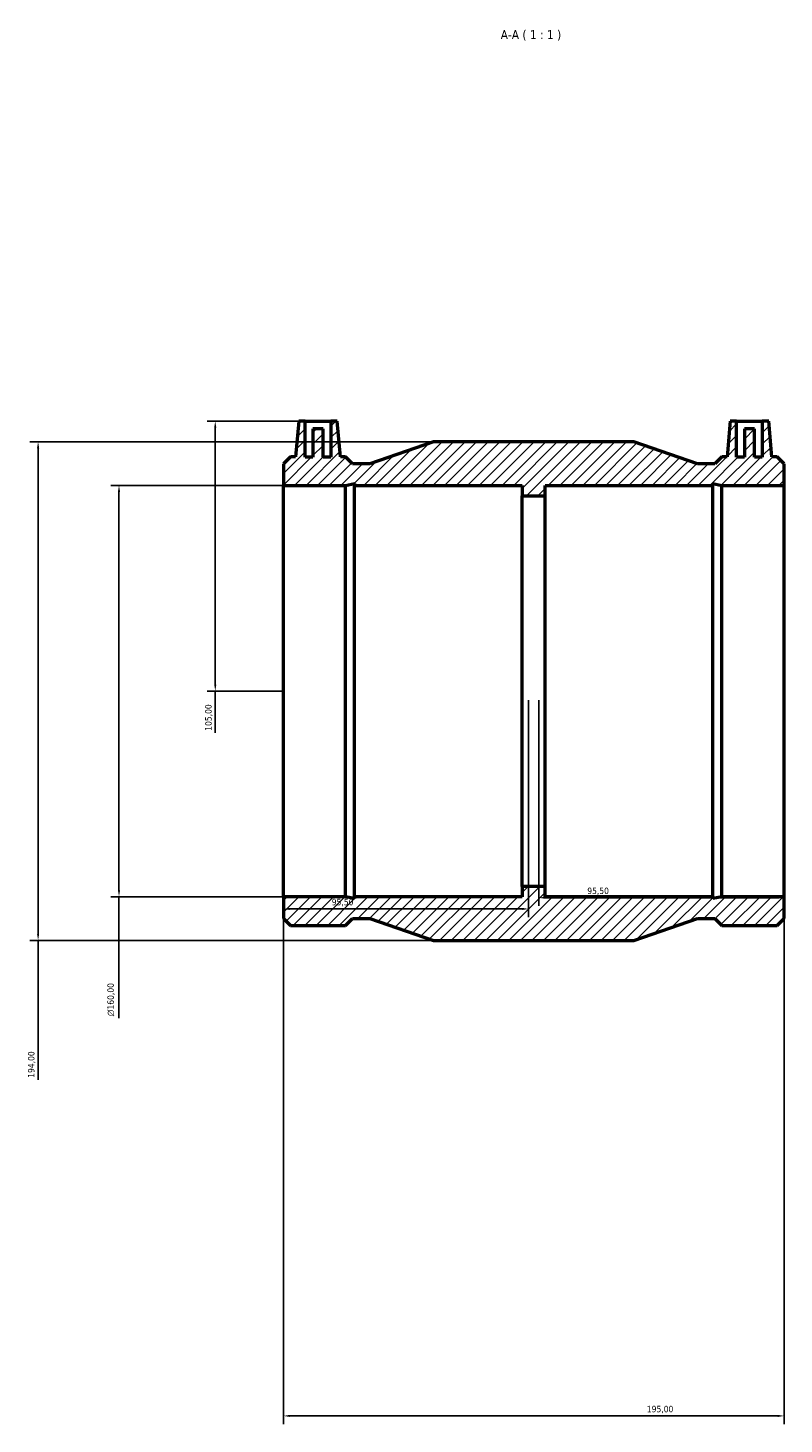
# Model space of a CAD drawing. Header units: millimetres. Extents: x -178 to 1272, y -230 to 1891.
# Tile 5 of 5: x 254 to 548, y 1348 to 1891. Entities that reach past the tile are written whole.
import ezdxf

# ---------------------------------------------------------------- set-up
doc = ezdxf.new("R2010")
doc.units = ezdxf.units.MM
for name, color, linetype, lineweight in [('Dimension (ISO)', 7, 'Continuous', 25), ('Hatch (ISO)', 7, 'Continuous', 18), ('Symbol (ISO)', 7, 'Continuous', 25), ('Visible (ISO)', 7, 'Continuous', 50)]:
    doc.layers.add(name, color=color, linetype=linetype, lineweight=lineweight)
doc.styles.add('Label Text (ISO)', font='tahoma.ttf')
doc.styles.add('Note Text (ISO)', font='tahoma.ttf')
doc.dimstyles.new('Default (ISO)', dxfattribs={"dimtxt": 2.5, "dimasz": 2.5, "dimexe": 3.175, "dimexo": 0, "dimgap": 0.762, "dimtad": 1, "dimrnd": 1e-08, "dimzin": 0, "dimtxsty": 'Note Text (ISO)', "dimcen": 0.09, "dimdle": 10, "dimclrd": 256, "dimclre": 256, "dimclrt": 232, "dimazin": 0, "dimtfac": 1.40208, "dimtmove": 0, "dimatfit": 3, "dimfxl": 1, "dimtolj": 1, "dimtzin": 0, "dimlwd": -1, "dimlwe": -1, "dimarcsym": 0})

# ---------------------------------------------------------------- blocks, each defined once
blk = doc.blocks.new('*D7')
at = {"layer": 'Defpoints', "color": 0, "transparency": 16777216}
for p in [(353.03, 1553.43), (548.03, 1553.43), (548.03, 1351.43)]:
    blk.add_point(p, dxfattribs=at)
at = {"layer": 'Dimension (ISO)', "transparency": 16777216}
for p, q in [((353.03, 1553.43), (353.03, 1348.25)), ((548.03, 1553.43), (548.03, 1348.25)), ((355.53, 1351.43), (545.53, 1351.43))]:
    blk.add_line(p, q, dxfattribs=at)
for points in [[(355.53, 1351.84), (355.53, 1351.01), (353.03, 1351.43)], [(545.53, 1351.84), (545.53, 1351.01), (548.03, 1351.43)]]:
    blk.add_solid(points, dxfattribs=at)
at = {"layer": 'Dimension (ISO)', "color": 232, "true_color": 0xca0064, "transparency": 16777216, "insert": (494.58, 1355.36), "char_height": 2.5, "attachment_point": 1, "style": 'Note Text (ISO)'}
blk.add_mtext('\\A1;195,00', dxfattribs=at)
blk = doc.blocks.new('*D8')
at = {"layer": 'Defpoints', "color": 0, "transparency": 16777216}
for p in [(452.53, 1629.93), (452.53, 1553.03), (548.03, 1553.43)]:
    blk.add_point(p, dxfattribs=at)
at = {"layer": 'Dimension (ISO)', "transparency": 16777216}
for p, q in [((452.53, 1629.93), (452.53, 1549.86)), ((545.53, 1553.03), (455.03, 1553.03)), ((548.03, 1553.43), (548.03, 1549.86))]:
    blk.add_line(p, q, dxfattribs=at)
for points in [[(455.03, 1553.45), (455.03, 1552.61), (452.53, 1553.03)], [(545.53, 1553.45), (545.53, 1552.61), (548.03, 1553.03)]]:
    blk.add_solid(points, dxfattribs=at)
at = {"layer": 'Dimension (ISO)', "color": 232, "true_color": 0xca0064, "transparency": 16777216, "insert": (471.38, 1556.97), "char_height": 2.5, "attachment_point": 1, "style": 'Note Text (ISO)'}
blk.add_mtext('\\A1;95,50', dxfattribs=at)
blk = doc.blocks.new('*D9')
at = {"layer": 'Defpoints', "color": 0, "transparency": 16777216}
for p in [(448.53, 1629.93), (353.03, 1553.43), (353.03, 1548.66)]:
    blk.add_point(p, dxfattribs=at)
at = {"layer": 'Dimension (ISO)', "transparency": 16777216}
for p, q in [((448.53, 1629.93), (448.53, 1545.49)), ((353.03, 1553.43), (353.03, 1545.49)), ((446.03, 1548.66), (355.53, 1548.66))]:
    blk.add_line(p, q, dxfattribs=at)
for points in [[(355.53, 1549.08), (355.53, 1548.25), (353.03, 1548.66)], [(446.03, 1549.08), (446.03, 1548.25), (448.53, 1548.66)]]:
    blk.add_solid(points, dxfattribs=at)
at = {"layer": 'Dimension (ISO)', "color": 232, "true_color": 0xca0064, "transparency": 16777216, "insert": (371.88, 1552.6), "char_height": 2.5, "attachment_point": 1, "style": 'Note Text (ISO)'}
blk.add_mtext('\\A1;95,50', dxfattribs=at)
blk = doc.blocks.new('*D10')
at = {"layer": 'Defpoints', "color": 0, "transparency": 16777216}
for p in [(361.52, 1738.43), (326.52, 1633.43), (353.03, 1633.43)]:
    blk.add_point(p, dxfattribs=at)
at = {"layer": 'Dimension (ISO)', "transparency": 16777216}
for p, q in [((361.52, 1738.43), (323.34, 1738.43)), ((326.52, 1735.93), (326.52, 1635.93)), ((353.03, 1633.43), (323.34, 1633.43)), ((326.52, 1633.43), (326.52, 1617.21))]:
    blk.add_line(p, q, dxfattribs=at)
for points in [[(326.1, 1735.93), (326.93, 1735.93), (326.52, 1738.43)], [(326.1, 1635.93), (326.93, 1635.93), (326.52, 1633.43)]]:
    blk.add_solid(points, dxfattribs=at)
at = {"layer": 'Dimension (ISO)', "color": 232, "true_color": 0xca0064, "transparency": 16777216, "insert": (322.58, 1617.97), "char_height": 2.5, "attachment_point": 1, "rotation": 90, "style": 'Note Text (ISO)'}
blk.add_mtext('\\A1;105,00', dxfattribs=at)
blk = doc.blocks.new('*D11')
at = {"layer": 'Defpoints', "color": 0, "transparency": 16777216}
for p in [(411.53, 1730.43), (257.53, 1536.43), (411.53, 1536.43)]:
    blk.add_point(p, dxfattribs=at)
at = {"layer": 'Dimension (ISO)', "transparency": 16777216}
for p, q in [((411.53, 1730.43), (254.36, 1730.43)), ((257.53, 1727.93), (257.53, 1538.93)), ((411.53, 1536.43), (254.36, 1536.43)), ((257.53, 1536.43), (257.53, 1482.21))]:
    blk.add_line(p, q, dxfattribs=at)
for points in [[(257.11, 1727.93), (257.95, 1727.93), (257.53, 1730.43)], [(257.11, 1538.93), (257.95, 1538.93), (257.53, 1536.43)]]:
    blk.add_solid(points, dxfattribs=at)
at = {"layer": 'Dimension (ISO)', "color": 232, "true_color": 0xca0064, "transparency": 16777216, "insert": (253.6, 1482.97), "char_height": 2.5, "attachment_point": 1, "rotation": 90, "style": 'Note Text (ISO)'}
blk.add_mtext('\\A1;194,00', dxfattribs=at)
blk = doc.blocks.new('*D12')
at = {"layer": 'Defpoints', "color": 0, "transparency": 16777216}
for p in [(353.03, 1713.43), (289.03, 1553.43), (353.03, 1553.43)]:
    blk.add_point(p, dxfattribs=at)
at = {"layer": 'Dimension (ISO)', "transparency": 16777216}
for p, q in [((353.03, 1713.43), (285.86, 1713.43)), ((289.03, 1710.93), (289.03, 1555.93)), ((353.03, 1553.43), (285.86, 1553.43)), ((289.03, 1553.43), (289.03, 1506.17))]:
    blk.add_line(p, q, dxfattribs=at)
for points in [[(288.61, 1710.93), (289.45, 1710.93), (289.03, 1713.43)], [(288.61, 1555.93), (289.45, 1555.93), (289.03, 1553.43)]]:
    blk.add_solid(points, dxfattribs=at)
at = {"layer": 'Dimension (ISO)', "color": 232, "true_color": 0xca0064, "transparency": 16777216, "insert": (284.51, 1506.93), "char_height": 2.5, "attachment_point": 1, "rotation": 90, "style": 'Note Text (ISO)'}
blk.add_mtext('\\A1;\\fAIGDT|b0|i0;\\H2.5000;\\ln\\fTahoma|b0|i0;\\H2.5000;160,00', dxfattribs=at)

msp = doc.modelspace()

# ---------------------------------------------------------------- hatches: boundary and pattern name
at = {"layer": 'Hatch (ISO)'}
h = msp.add_hatch(dxfattribs=at)
h.set_pattern_fill('ANSI31', color=256, scale=25.4, style=0)
h.set_pattern_definition([(45, (0, 0), (-2.245064, 2.245064), [])])
h.paths.add_polyline_path([(353.031, 1721.872), (353.031, 1713.427), (377.266, 1713.427), (380.792, 1714.177), (380.792, 1713.427), (446.031, 1713.427), (446.031, 1709.427), (455.031, 1709.427), (455.031, 1713.427), (520.271, 1713.427), (520.271, 1714.177), (523.797, 1713.427), (548.031, 1713.427), (548.031, 1721.872), (545.296, 1724.607), (543.255, 1724.607), (542.046, 1738.427), (539.546, 1738.427), (539.546, 1724.427), (536.546, 1724.427), (536.546, 1735.427), (532.546, 1735.427), (532.546, 1724.427), (529.546, 1724.427), (529.546, 1738.427), (527.046, 1738.427), (525.837, 1724.607), (523.797, 1724.607), (521.061, 1721.872), (514.319, 1721.872), (489.531, 1730.427), (411.531, 1730.427), (386.744, 1721.872), (380.001, 1721.872), (377.266, 1724.607), (375.225, 1724.607), (374.016, 1738.427), (371.516, 1738.427), (371.516, 1724.427), (368.516, 1724.427), (368.516, 1735.427), (364.516, 1735.427), (364.516, 1724.427), (361.516, 1724.427), (361.516, 1738.427), (359.016, 1738.427), (357.807, 1724.607), (355.767, 1724.607)])
h.paths.add_polyline_path([(353.031, 1553.427), (353.031, 1544.983), (355.767, 1542.247), (377.266, 1542.247), (380.001, 1544.983), (386.744, 1544.983), (411.531, 1536.427), (489.531, 1536.427), (514.319, 1544.983), (521.061, 1544.983), (523.797, 1542.247), (545.296, 1542.247), (548.031, 1544.983), (548.031, 1553.427), (523.797, 1553.427), (520.271, 1552.678), (520.271, 1553.427), (455.031, 1553.427), (455.031, 1557.427), (446.031, 1557.427), (446.031, 1553.427), (380.792, 1553.427), (380.792, 1552.678), (377.266, 1553.427)])

# ---------------------------------------------------------------- linework, layer by layer
at = {"layer": 'Visible (ISO)'}
for p, q in [((359.016, 1738.427), (357.807, 1724.607)), ((361.516, 1738.427), (359.016, 1738.427)), ((361.516, 1724.427), (361.516, 1738.427)), ((361.516, 1738.427), (371.516, 1738.427)), ((374.016, 1738.427), (371.516, 1738.427)), ((371.516, 1738.427), (371.516, 1724.427)), ((375.225, 1724.607), (374.016, 1738.427)), ((527.046, 1738.427), (525.837, 1724.607)), ((529.546, 1738.427), (527.046, 1738.427)), ((529.546, 1724.427), (529.546, 1738.427)), ((529.546, 1738.427), (539.546, 1738.427)), ((542.046, 1738.427), (539.546, 1738.427)), ((539.546, 1738.427), (539.546, 1724.427)), ((543.255, 1724.607), (542.046, 1738.427)), ((368.516, 1735.427), (364.516, 1735.427)), ((364.516, 1735.427), (364.516, 1724.427)), ((368.516, 1724.427), (368.516, 1735.427)), ((536.546, 1735.427), (532.546, 1735.427)), ((532.546, 1735.427), (532.546, 1724.427)), ((536.546, 1724.427), (536.546, 1735.427)), ((411.531, 1730.427), (386.744, 1721.872)), ((489.531, 1730.427), (411.531, 1730.427)), ((514.319, 1721.872), (489.531, 1730.427)), ((355.767, 1724.607), (353.031, 1721.872)), ((353.031, 1721.872), (353.031, 1713.427)), ((357.807, 1724.607), (355.767, 1724.607)), ((364.516, 1724.427), (361.516, 1724.427)), ((371.516, 1724.427), (368.516, 1724.427)), ((377.266, 1724.607), (375.225, 1724.607)), ((380.001, 1721.872), (377.266, 1724.607)), ((386.744, 1721.872), (380.001, 1721.872)), ((521.061, 1721.872), (514.319, 1721.872)), ((523.797, 1724.607), (521.061, 1721.872)), ((525.837, 1724.607), (523.797, 1724.607)), ((532.546, 1724.427), (529.546, 1724.427)), ((539.546, 1724.427), (536.546, 1724.427)), ((545.296, 1724.607), (543.255, 1724.607)), ((548.031, 1721.872), (545.296, 1724.607)), ((548.031, 1713.427), (548.031, 1721.872)), ((353.031, 1713.427), (377.266, 1713.427)), ((353.031, 1553.427), (353.031, 1713.427)), ((377.266, 1713.427), (380.792, 1714.177)), ((377.266, 1553.427), (377.266, 1713.427)), ((380.792, 1714.177), (380.792, 1713.427)), ((380.792, 1713.427), (446.031, 1713.427)), ((380.792, 1553.427), (380.792, 1713.427)), ((446.031, 1713.427), (446.031, 1709.427)), ((455.031, 1709.427), (455.031, 1713.427)), ((455.031, 1713.427), (520.271, 1713.427)), ((520.271, 1713.427), (520.271, 1714.177)), ((520.271, 1714.177), (523.797, 1713.427)), ((520.271, 1553.427), (520.271, 1713.427)), ((523.797, 1713.427), (548.031, 1713.427)), ((523.797, 1553.427), (523.797, 1713.427)), ((548.031, 1553.427), (548.031, 1713.427)), ((446.031, 1709.427), (455.031, 1709.427)), ((446.031, 1557.427), (446.031, 1709.427)), ((455.031, 1557.427), (455.031, 1709.427)), ((455.031, 1557.427), (446.031, 1557.427)), ((446.031, 1557.427), (446.031, 1553.427)), ((455.031, 1553.427), (455.031, 1557.427)), ((353.031, 1553.427), (353.031, 1544.983)), ((377.266, 1553.427), (353.031, 1553.427)), ((380.792, 1552.678), (377.266, 1553.427)), ((446.031, 1553.427), (380.792, 1553.427)), ((380.792, 1553.427), (380.792, 1552.678)), ((520.271, 1553.427), (455.031, 1553.427)), ((523.797, 1553.427), (520.271, 1552.678)), ((520.271, 1552.678), (520.271, 1553.427)), ((548.031, 1553.427), (523.797, 1553.427)), ((548.031, 1544.983), (548.031, 1553.427)), ((353.031, 1544.983), (355.767, 1542.247)), ((377.266, 1542.247), (380.001, 1544.983)), ((380.001, 1544.983), (386.744, 1544.983)), ((386.744, 1544.983), (411.531, 1536.427)), ((489.531, 1536.427), (514.319, 1544.983)), ((514.319, 1544.983), (521.061, 1544.983)), ((521.061, 1544.983), (523.797, 1542.247)), ((545.296, 1542.247), (548.031, 1544.983)), ((355.767, 1542.247), (377.266, 1542.247)), ((523.797, 1542.247), (545.296, 1542.247)), ((411.531, 1536.427), (489.531, 1536.427))]:
    msp.add_line(p, q, dxfattribs=at)

# ---------------------------------------------------------------- texts
at = {"layer": 'Symbol (ISO)', "insert": (437.669, 1886.427), "char_height": 3.5, "attachment_point": 7, "style": 'Label Text (ISO)'}
msp.add_mtext('A-A ( 1 : 1 )', dxfattribs=at)

# ---------------------------------------------------------------- dimensions: what is measured, and where the dimension line sits
at = {"layer": 'Dimension (ISO)'}
for base, p1, p2, angle, override, picture, middle in [((326.516, 1633.427), (361.516, 1738.427), (353.031, 1633.427), 90, {"dimdec": 2, "dimtp": 0, "dimtm": 0, "dimtdec": 2, "dimtofl": 0, "dimatfit": 2}, '*D10', (326.516, 1622.927)), ((257.531, 1536.427), (411.531, 1730.427), (411.531, 1536.427), 90, {"dimdec": 2, "dimtp": 0, "dimtm": 0, "dimtdec": 2, "dimtofl": 0, "dimatfit": 2}, '*D11', (257.531, 1487.927)), ((353.031, 1548.663), (448.531, 1629.927), (353.031, 1553.427), 180, {"dimdec": 2, "dimtp": 0, "dimtm": 0, "dimtdec": 2, "dimtofl": 0, "dimatfit": 1}, '*D9', (376.031, 1548.663)), ((452.531, 1553.032), (548.031, 1553.427), (452.531, 1629.927), 180, {"dimdec": 2, "dimtp": 0, "dimtm": 0, "dimtdec": 2, "dimtofl": 0, "dimatfit": 1}, '*D8', (475.531, 1553.032)), ((548.031, 1351.427), (353.031, 1553.427), (548.031, 1553.427), 180, {"dimdec": 2, "dimtp": 0, "dimtm": 0, "dimtdec": 2, "dimtofl": 0, "dimatfit": 1}, '*D7', (499.531, 1351.427))]:
    dim = msp.add_linear_dim(base=base, p1=p1, p2=p2, angle=angle, dimstyle='Default (ISO)', override=override, dxfattribs=at)
    dim.commit()
    dim.dimension.update_dxf_attribs({"geometry": picture, "text_midpoint": middle, "dimtype": 160})
dim = msp.add_linear_dim(base=(289.031, 1553.427), p1=(353.031, 1713.427), p2=(353.031, 1553.427), angle=90, text='\\fAIGDT|b0|i0;\\H2.5000;\\ln\\fTahoma|b0|i0;\\H2.5000;<>', dimstyle='Default (ISO)', override={"dimdec": 2, "dimtp": 0, "dimtm": 0, "dimtdec": 2, "dimtofl": 0, "dimatfit": 2}, dxfattribs=at)
dim.commit()
dim.dimension.update_dxf_attribs({"geometry": '*D12', "text_midpoint": (289.031, 1513.427), "dimtype": 160})

doc.saveas('drawing.dxf')
